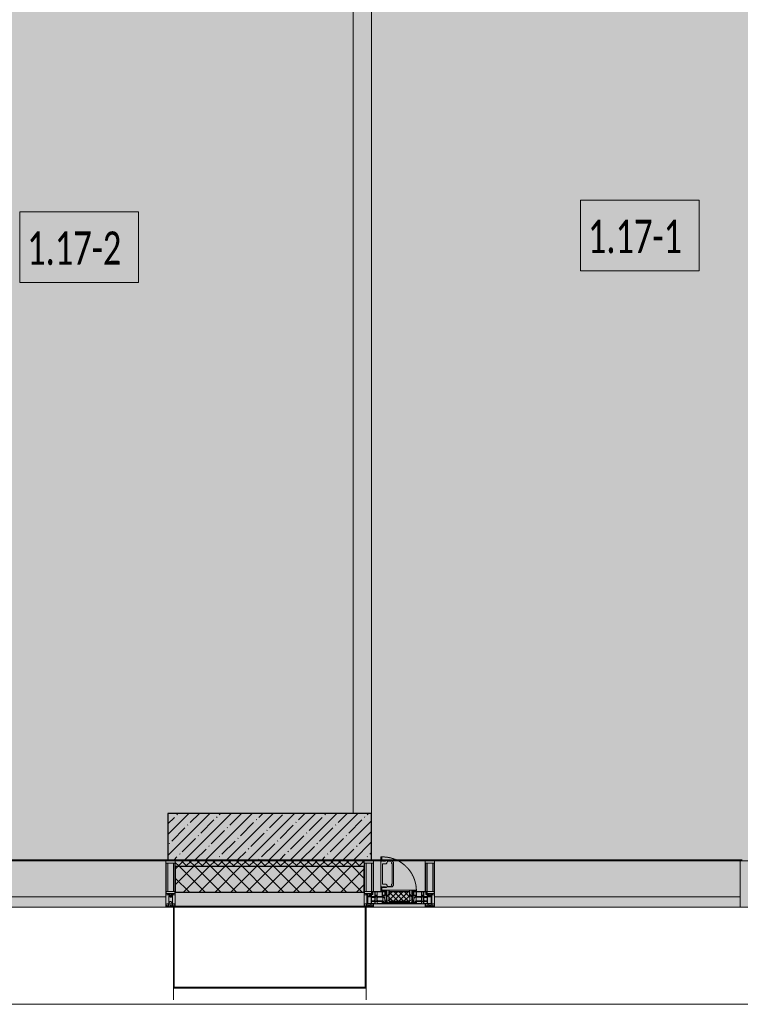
# Model space of a CAD drawing. Header units: millimetres. Extents: x -26897837 to 7466349, y -86687 to 22351.
# Tile 18 of 256: x 28629 to 32518, y -50259 to -44944. Entities that reach past the tile are written whole.
import ezdxf

# ---------------------------------------------------------------- set-up
doc = ezdxf.new("R2010")
doc.units = ezdxf.units.MM
doc.linetypes.add('-D1-02х01', pattern=[3, 2, -1])
for name, color, linetype, lineweight in [('_0', 7, 'Continuous', 13), ('A-010-A_ROOM', 7, 'Continuous', 18), ('A-200-M_WALL', 7, 'Continuous', 5), ('A-200-M_WALL_INT', 7, 'Continuous', 5), ('A-200-M_WALL_PAT', 7, 'Continuous', 5), ('A-214-M_CURT_WALL', 7, 'Continuous', 5), ('A-215-M_CURT_PANEL', 7, 'Continuous', 5), ('A-230-M_FLOOR', 7, 'Continuous', 5), ('A-280-M_COLUMN', 7, 'Continuous', 5), ('A-314-M_WINDOW', 7, 'Continuous', 5), ('S-280-M_COLUMN', 7, 'Continuous', 5), ('Z-060-M_DETAIL', 7, 'Continuous', 5), ('Ограждение', 7, 'Continuous', 5), ('Поручни', 7, 'Continuous', 5)]:
    doc.layers.add(name, color=color, linetype=linetype, lineweight=lineweight)
doc.styles.add('Calibri Light_2', font='Calibri light.ttf', dxfattribs={"width": 0.7, "height": 250})

# ---------------------------------------------------------------- blocks, each defined once
blk = doc.blocks.new('System Panel - A_PAN_Glass-5793590-50_AS_Plan_13')
at = {"layer": 'A-215-M_CURT_PANEL'}
for p, q in [((825, 55), (-825, 55)), ((-825, 55), (-825, 0)), ((825, 0), (825, 55)), ((-825, 0), (825, 0))]:
    blk.add_line(p, q, dxfattribs=at)
blk = doc.blocks.new('Rectangular Mullion - R_StandardFrame_50Wx250H-3725449-50_AS_Plan_13')
at = {"layer": 'A-214-M_CURT_WALL'}
blk.add_line((33540, -505), (31890, -505), dxfattribs=at)
blk = doc.blocks.new('A_PAN_Створка - 383мм-V15-50_AS_Plan_13')
at = {"layer": 'A-215-M_CURT_PANEL'}
h = blk.add_hatch(dxfattribs=at)
h.set_pattern_fill('FP_19', color=256, style=0, pattern_type=2)
h.set_pattern_definition([(225, (-5500, -754.981), (14.142136, -14.142136), []), (315, (-5500, -754.981), (14.142136, 14.142136), [])])
h.paths.add_polyline_path([(-54.5, -31.8), (-54.9, -34.1), (-57.2, -36.4), (-57.2, -60.8), (-54.6, -63.4), (-53.6, -82.7), (54.6, -81.8), (54.6, -63.4), (57.2, -60.8), (57.2, -36.4), (54.9, -34.1), (54.5, -31.8), (53.1, -31.8)])
at = {"layer": 'A-314-M_WINDOW'}
for p, q in [((-67.9, -17), (-171, -17)), ((-171, -17), (-171, -57)), ((-171, -18.5), (-153.5, -18.5)), ((-153.5, -18.5), (-152, -20)), ((-152, -20), (-152, -73.5)), ((-150.5, -17), (-150.5, -29.4)), ((-132.4, -18.6), (-150.5, -18.6)), ((-150.5, -29.4), (-132.4, -29.4)), ((-150.5, -33.6), (-150.5, -68)), ((-136.3, -33.6), (-150.5, -33.6)), ((-136.4, -52.4), (-150.5, -52.4)), ((-137.2, -31), (-135.8, -35)), ((-132.5, -31), (-137.2, -31)), ((-137.2, -54.8), (-135.8, -50.8)), ((-132.1, -36.8), (-135.8, -35)), ((-132.1, -49), (-135.8, -50.8)), ((-132.5, -31.9), (-133.4, -33.7)), ((-133.4, -33.7), (-130.1, -35.3)), ((-133.4, -52), (-130.1, -50.4)), ((-132.5, -53.8), (-133.4, -52)), ((-132.5, -31.9), (-132.5, -31)), ((-132.4, -29.4), (-132.4, -18.6)), ((-132.1, -49), (-132.1, -36.8)), ((-131, -18.2), (-131, -29.5)), ((-120.8, -18.2), (-131, -18.2)), ((-131, -29.5), (-120.8, -29.5)), ((-131, -30.9), (-131, -33)), ((-120.8, -30.9), (-131, -30.9)), ((-129.4, -34.6), (-131, -33)), ((-129.4, -51.1), (-131, -52.7)), ((-131, -55.1), (-131, -52.7)), ((-130.1, -35.3), (-129.4, -34.6)), ((-130.1, -35.3), (-130.1, -50.4)), ((-130.1, -50.4), (-129.4, -51.1)), ((-122.4, -34.6), (-120.8, -33)), ((-121.7, -35.3), (-122.4, -34.6)), ((-121.7, -50.4), (-122.4, -51.1)), ((-122.4, -51.1), (-120.8, -52.7)), ((-118.4, -33.7), (-121.7, -35.3)), ((-121.7, -35.3), (-121.7, -50.4)), ((-118.4, -52), (-121.7, -50.4)), ((-120.8, -18.2), (-120.8, -29.5)), ((-120.8, -30.9), (-120.8, -33)), ((-120.8, -55.1), (-120.8, -52.7)), ((-119.7, -36.8), (-115.9, -35)), ((-119.7, -49), (-119.7, -36.8)), ((-119.7, -49), (-115.9, -50.8)), ((-119.3, -18.6), (-92.5, -18.6)), ((-119.3, -29.4), (-119.3, -18.6)), ((-92.5, -29.4), (-119.3, -29.4)), ((-119.3, -31), (-114.6, -31)), ((-119.3, -31.9), (-119.3, -31)), ((-119.3, -31.9), (-118.4, -33.7)), ((-119.3, -53.8), (-118.4, -52)), ((-114.6, -31), (-115.9, -35)), ((-114.6, -54.8), (-115.9, -50.8)), ((-94.1, -33.5), (-115.4, -33.5)), ((-94.1, -52.5), (-115.3, -52.5)), ((-89.9, -35.1), (-94.1, -33.5)), ((-89.9, -50.9), (-94.1, -52.5)), ((-92.5, -18.6), (-92.5, -29.4)), ((-90.8, -18.5), (-90.8, -29.4)), ((-87.3, -18.5), (-90.8, -18.5)), ((-90.8, -29.4), (-85.9, -29.4)), ((-89.9, -32.5), (-89.9, -35.1)), ((-85.9, -32.5), (-89.9, -32.5)), ((-89.9, -35.1), (-89.9, -50.9)), ((-89.9, -52.2), (-89.9, -50.9)), ((-89.9, -52.2), (-88.6, -53.5)), ((-87.3, -20.4), (-87.3, -18.5)), ((-87.3, -20.4), (-87.3, -21.9)), ((-84.8, -20.4), (-87.3, -20.4)), ((-87.3, -21.9), (-85.9, -21.9)), ((-85.9, -18.2), (-85.9, -20.4)), ((-75.9, -18.2), (-85.9, -18.2)), ((-85.9, -21.9), (-85.9, -29.4)), ((-85.9, -29.4), (-85.9, -32.5)), ((-85.9, -53.5), (-78, -45.6)), ((-83.4, -20.4), (-84.8, -20.4)), ((-70, -33.8), (-83.4, -20.4)), ((-78, -84), (-78, -23.5)), ((-78, -23.5), (-67.9, -23.5)), ((-78, -36.8), (-70, -36.8)), ((-78, -45.6), (-78, -36.8)), ((-75.9, -21.5), (-75.9, -18.2)), ((-75.9, -21.5), (-75.9, -23.5)), ((-74.9, -21.5), (-75.9, -21.5)), ((-75.9, -23.5), (-73, -23.5)), ((-74.9, -17.9), (-74.9, -21.5)), ((-68.9, -17.9), (-74.9, -17.9)), ((-67.2, -29.3), (-73, -23.5)), ((-61.4, -23.5), (-70, -32.1)), ((-70, -32.1), (-70, -62.5)), ((-70, -36.8), (-70, -33.8)), ((-68.9, -21.5), (-68.9, -17.9)), ((-67.9, -21.5), (-68.9, -21.5)), ((67.9, -17), (-67.9, -17)), ((-61.4, -23.5), (-67.9, -17)), ((-67.9, -17), (-67.9, -23.5)), ((-67.9, -17), (67.9, -17)), ((-67.9, -21.5), (-67.9, -23.5)), ((-67.9, -23.5), (-64.6, -26.8)), ((-67.9, -23.5), (-64.6, -26.8)), ((-64.6, -26.8), (-67.2, -29.3)), ((-64.6, -26.8), (-61.4, -23.5)), ((61.4, -23.5), (-61.4, -23.5)), ((67.9, -17), (61.4, -23.5)), ((70, -32.1), (61.4, -23.5)), ((61.4, -23.5), (64.6, -26.8)), ((67.9, -23.5), (64.6, -26.8)), ((64.6, -26.8), (67.9, -23.5)), ((64.6, -26.8), (67.2, -29.3)), ((67.2, -29.3), (73, -23.5)), ((67.9, -23.5), (67.9, -17)), ((171, -17), (67.9, -17)), ((67.9, -21.5), (67.9, -23.5)), ((67.9, -21.5), (68.9, -21.5)), ((67.9, -23.5), (78, -23.5)), ((68.9, -17.9), (74.9, -17.9)), ((68.9, -21.5), (68.9, -17.9)), ((70, -33.8), (83.4, -20.4)), ((70, -62.5), (70, -32.1)), ((70, -36.8), (70, -33.8)), ((78, -36.8), (70, -36.8)), ((75.9, -23.5), (73, -23.5)), ((74.9, -17.9), (74.9, -21.5)), ((74.9, -21.5), (75.9, -21.5)), ((75.9, -18.2), (85.9, -18.2)), ((75.9, -21.5), (75.9, -18.2)), ((75.9, -21.5), (75.9, -23.5)), ((78, -23.5), (78, -84)), ((78, -45.6), (78, -36.8)), ((85.9, -53.5), (78, -45.6)), ((83.4, -20.4), (84.8, -20.4)), ((84.8, -20.4), (87.3, -20.4)), ((85.9, -18.2), (85.9, -20.4)), ((85.9, -21.9), (85.9, -29.4)), ((87.3, -21.9), (85.9, -21.9)), ((85.9, -29.4), (85.9, -32.5)), ((90.8, -29.4), (85.9, -29.4)), ((85.9, -32.5), (89.9, -32.5)), ((87.3, -18.5), (90.8, -18.5)), ((87.3, -20.4), (87.3, -18.5)), ((87.3, -20.4), (87.3, -21.9)), ((89.9, -52.2), (88.6, -53.5)), ((89.9, -32.5), (89.9, -35.1)), ((89.9, -35.1), (94.1, -33.5)), ((89.9, -35.1), (89.9, -50.9)), ((89.9, -50.9), (94.1, -52.5)), ((89.9, -52.2), (89.9, -50.9)), ((90.8, -18.5), (90.8, -29.4)), ((92.5, -18.6), (92.5, -29.4)), ((119.3, -18.6), (92.5, -18.6)), ((92.5, -29.4), (119.3, -29.4)), ((94.1, -33.5), (115.4, -33.5)), ((94.1, -52.5), (115.3, -52.5)), ((114.6, -31), (115.9, -35)), ((119.3, -31), (114.6, -31)), ((114.6, -54.8), (115.9, -50.8)), ((119.7, -36.8), (115.9, -35)), ((119.7, -49), (115.9, -50.8)), ((119.3, -31.9), (118.4, -33.7)), ((118.4, -33.7), (121.7, -35.3)), ((118.4, -52), (121.7, -50.4)), ((119.3, -53.8), (118.4, -52)), ((119.3, -29.4), (119.3, -18.6)), ((119.3, -31.9), (119.3, -31)), ((119.7, -49), (119.7, -36.8)), ((120.8, -18.2), (120.8, -29.5)), ((120.8, -18.2), (131, -18.2)), ((131, -29.5), (120.8, -29.5)), ((120.8, -30.9), (120.8, -33)), ((120.8, -30.9), (131, -30.9)), ((122.4, -34.6), (120.8, -33)), ((122.4, -51.1), (120.8, -52.7)), ((120.8, -55.1), (120.8, -52.7)), ((121.7, -35.3), (122.4, -34.6)), ((121.7, -35.3), (121.7, -50.4)), ((121.7, -50.4), (122.4, -51.1)), ((129.4, -34.6), (131, -33)), ((130.1, -35.3), (129.4, -34.6)), ((130.1, -50.4), (129.4, -51.1)), ((129.4, -51.1), (131, -52.7)), ((133.4, -33.7), (130.1, -35.3)), ((130.1, -35.3), (130.1, -50.4)), ((133.4, -52), (130.1, -50.4)), ((131, -18.2), (131, -29.5)), ((131, -30.9), (131, -33)), ((131, -55.1), (131, -52.7)), ((132.1, -36.8), (135.8, -35)), ((132.1, -49), (132.1, -36.8)), ((132.1, -49), (135.8, -50.8)), ((132.4, -18.6), (150.5, -18.6)), ((132.4, -29.4), (132.4, -18.6)), ((150.5, -29.4), (132.4, -29.4)), ((132.5, -31), (137.2, -31)), ((132.5, -31.9), (132.5, -31)), ((132.5, -31.9), (133.4, -33.7)), ((132.5, -53.8), (133.4, -52)), ((137.2, -31), (135.8, -35)), ((137.2, -54.8), (135.8, -50.8)), ((136.3, -33.6), (150.5, -33.6)), ((136.4, -52.4), (150.5, -52.4)), ((150.5, -17), (150.5, -29.4)), ((150.5, -33.6), (150.5, -68)), ((153.5, -18.5), (152, -20)), ((152, -20), (152, -73.5)), ((171, -18.5), (153.5, -18.5)), ((171, -57), (171, -17)), ((-171, -55.5), (-152, -55.5)), ((-171, -57), (-156, -57)), ((-153, -60), (-153, -73.5)), ((-153, -73.5), (-150, -73.5)), ((-150.5, -56.6), (-132.4, -56.6)), ((-150.5, -68), (-143.5, -68)), ((-150.5, -69.5), (-150.5, -73.5)), ((-145, -69.5), (-150.5, -69.5)), ((-150, -73.5), (-150, -84)), ((-150, -84), (-78, -84)), ((-148.5, -81), (-148.5, -82.5)), ((-143.5, -81), (-148.5, -81)), ((-148.5, -82.5), (-132.4, -82.5)), ((-145, -69.5), (-145, -79.5)), ((-143.5, -68), (-143.5, -81)), ((-132.5, -54.8), (-137.2, -54.8)), ((-132.5, -53.8), (-132.5, -54.8)), ((-132.4, -56.6), (-132.4, -82.5)), ((-120.8, -55.1), (-131, -55.1)), ((-131, -56.5), (-131, -62.6)), ((-131, -56.5), (-120.8, -56.5)), ((-120.8, -62.6), (-131, -62.6)), ((-131, -64.6), (-120.8, -64.6)), ((-131, -82.5), (-131, -64.6)), ((-131, -82.5), (-120.8, -82.5)), ((-120.8, -56.5), (-120.8, -62.6)), ((-120.8, -82.5), (-120.8, -64.6)), ((-119.3, -53.8), (-119.3, -54.8)), ((-119.3, -54.8), (-114.6, -54.8)), ((-119.3, -56.6), (-119.3, -82.5)), ((-92.5, -56.6), (-119.3, -56.6)), ((-119.3, -82.5), (-92.5, -82.5)), ((-92.5, -56.6), (-92.5, -82.5)), ((-73.9, -87.5), (-91.5, -87.5)), ((-91.5, -87.5), (-91.5, -92)), ((-91.5, -92), (91.5, -92)), ((-90.8, -56.6), (-85.9, -56.6)), ((-90.8, -62.7), (-90.8, -56.6)), ((-80.4, -62.7), (-90.8, -62.7)), ((-90.8, -64.6), (-90.8, -82.5)), ((-80.1, -64.6), (-90.8, -64.6)), ((-90.8, -82.5), (-79.5, -82.5)), ((-85.9, -53.5), (-88.6, -53.5)), ((-85.9, -56.6), (-85.9, -53.5)), ((-78, -84), (-85, -84)), ((-85, -84), (-85, -87.5)), ((-85, -87.5), (-78, -87.5)), ((-80.4, -61.1), (-80.4, -62.7)), ((-78, -61.1), (-80.4, -61.1)), ((-80.1, -66.1), (-80.1, -64.6)), ((-78, -66.1), (-80.1, -66.1)), ((-79.5, -80.6), (-78, -80.6)), ((-79.5, -82.5), (-79.5, -80.6)), ((-78, -66.1), (-78, -61.1)), ((-78, -87.5), (-78, -84)), ((-78, -84), (-73.9, -84)), ((-70, -62.5), (-73.9, -62.5)), ((-73.9, -62.5), (-73.9, -87.5)), ((73.9, -62.5), (70, -62.5)), ((73.9, -87.5), (73.9, -62.5)), ((73.9, -84), (78, -84)), ((91.5, -87.5), (73.9, -87.5)), ((78, -61.1), (80.4, -61.1)), ((78, -66.1), (78, -61.1)), ((78, -66.1), (80.1, -66.1)), ((79.5, -80.6), (78, -80.6)), ((78, -87.5), (78, -84)), ((78, -84), (85, -84)), ((78, -84), (150, -84)), ((85, -87.5), (78, -87.5)), ((79.5, -82.5), (79.5, -80.6)), ((90.8, -82.5), (79.5, -82.5)), ((80.1, -64.6), (90.8, -64.6)), ((80.1, -66.1), (80.1, -64.6)), ((80.4, -61.1), (80.4, -62.7)), ((80.4, -62.7), (90.8, -62.7)), ((85, -84), (85, -87.5)), ((85.9, -53.5), (88.6, -53.5)), ((85.9, -56.6), (85.9, -53.5)), ((90.8, -56.6), (85.9, -56.6)), ((90.8, -62.7), (90.8, -56.6)), ((90.8, -64.6), (90.8, -82.5)), ((91.5, -92), (91.5, -87.5)), ((92.5, -56.6), (119.3, -56.6)), ((92.5, -56.6), (92.5, -82.5)), ((119.3, -82.5), (92.5, -82.5)), ((119.3, -54.8), (114.6, -54.8)), ((119.3, -53.8), (119.3, -54.8)), ((119.3, -56.6), (119.3, -82.5)), ((120.8, -55.1), (131, -55.1)), ((120.8, -56.5), (120.8, -62.6)), ((131, -56.5), (120.8, -56.5)), ((120.8, -62.6), (131, -62.6)), ((120.8, -82.5), (120.8, -64.6)), ((131, -64.6), (120.8, -64.6)), ((131, -82.5), (120.8, -82.5)), ((131, -56.5), (131, -62.6)), ((131, -82.5), (131, -64.6)), ((150.5, -56.6), (132.4, -56.6)), ((132.4, -56.6), (132.4, -82.5)), ((148.5, -82.5), (132.4, -82.5)), ((132.5, -53.8), (132.5, -54.8)), ((132.5, -54.8), (137.2, -54.8)), ((143.5, -68), (143.5, -81)), ((150.5, -68), (143.5, -68)), ((143.5, -81), (148.5, -81)), ((145, -69.5), (150.5, -69.5)), ((145, -69.5), (145, -79.5)), ((148.5, -81), (148.5, -82.5)), ((150, -84), (150, -73.5)), ((150, -73.5), (153, -73.5)), ((150.5, -69.5), (150.5, -73.5)), ((171, -55.5), (152, -55.5)), ((153, -73.5), (153, -60)), ((156, -57), (171, -57))]:
    blk.add_line(p, q, dxfattribs=at)
for centre, start, end in [((-156, -60), 0, 90), ((156, -60), 90, 180)]:
    blk.add_arc(centre, 3, start, end, dxfattribs=at)
at = {"layer": 'A-314-M_WINDOW', "linetype": '-D1-02х01'}
blk.add_arc((91.4, -87.5), 183, 181.4091, 271.1445, dxfattribs=at)
at = {"layer": 'Z-060-M_DETAIL'}
for p, q in [((-70, -32.1), (-61.4, -23.5)), ((-70, -62.5), (-70, -32.1)), ((-67.8, -38.3), (-65.7, -37.4)), ((-67.8, -55.7), (-67.8, -38.3)), ((-65.7, -37.4), (-60.8, -34.7)), ((61.4, -23.5), (-61.4, -23.5)), ((-60.8, -34.7), (-57.3, -35.9)), ((-55.2, -33.8), (-57.3, -35.9)), ((-54.9, -34.1), (-57.2, -36.4)), ((-57.2, -36.4), (-57.2, -60.8)), ((-55.2, -33.8), (-54.8, -31.5)), ((-54.9, -25.8), (-53.9, -24.8)), ((-54.9, -29.5), (-54.9, -25.8)), ((-53.9, -30.5), (-54.9, -29.5)), ((-54.5, -31.8), (-54.9, -34.1)), ((0, -31.5), (-54.8, -31.5)), ((54.5, -31.8), (-54.5, -31.8)), ((-53.9, -24.8), (53.9, -24.8)), ((53.9, -30.5), (-53.9, -30.5)), ((0, -31.5), (54.8, -31.5)), ((54.9, -25.8), (53.9, -24.8)), ((53.9, -30.5), (54.9, -29.5)), ((54.9, -34.1), (54.5, -31.8)), ((55.2, -33.8), (54.8, -31.5)), ((54.9, -29.5), (54.9, -25.8)), ((57.2, -36.4), (54.9, -34.1)), ((55.2, -33.8), (57.3, -35.9)), ((57.2, -60.8), (57.2, -36.4)), ((60.8, -34.7), (57.3, -35.9)), ((65.7, -37.4), (60.8, -34.7)), ((70, -32.1), (61.4, -23.5)), ((67.8, -38.3), (65.7, -37.4)), ((67.8, -55.7), (67.8, -38.3)), ((70, -62.5), (70, -32.1)), ((-91.5, -87.5), (-73.9, -87.5)), ((-91.5, -92), (-91.5, -87.5)), ((-91.5, -92), (91.5, -92)), ((-83.4, -90.3), (-83.4, -87.5)), ((-83.4, -90.3), (-69.4, -90.3)), ((-73.9, -62.5), (-70, -62.5)), ((-73.9, -87.5), (-73.9, -62.5)), ((-69.4, -66.5), (-73.9, -66.5)), ((-73.9, -81.5), (-69.4, -81.5)), ((-69.4, -85.5), (-73.9, -85.5)), ((-69.4, -81.5), (-69.4, -66.5)), ((-69.4, -90.3), (-69.4, -85.5)), ((-61.7, -62.5), (-67.9, -62.5)), ((-67.9, -62.5), (-67.9, -89.3)), ((-67.9, -89.3), (-66.9, -90.3)), ((-66, -56.5), (-67.8, -55.7)), ((-66.9, -90.3), (-57.4, -90.3)), ((-66, -56.5), (-62, -59.1)), ((-62, -59.1), (-60.7, -61)), ((-61.7, -64.9), (-61.7, -62.5)), ((-60.1, -67.7), (-61.7, -64.9)), ((-60.7, -61), (-57.4, -61)), ((-56.4, -67.7), (-60.1, -67.7)), ((-57.4, -61), (-54.9, -63.5)), ((-57.4, -90.3), (-56.4, -89.4)), ((-57.2, -60.8), (-54.6, -63.4)), ((-56.4, -89.4), (-56.4, -67.7)), ((-54.9, -63.5), (-54.9, -81.9)), ((-54.9, -81.9), (-53.8, -83)), ((-54.9, -85.6), (-53.9, -84.6)), ((-54.9, -89.3), (-54.9, -85.6)), ((-53.9, -90.3), (-54.9, -89.3)), ((-54.6, -63.4), (-54.6, -81.8)), ((-54.6, -81.8), (-53.6, -82.7)), ((-53.9, -84.6), (53.9, -84.6)), ((53.9, -90.3), (-53.9, -90.3)), ((53.8, -83), (-53.8, -83)), ((-53.6, -82.7), (53.6, -82.7)), ((53.6, -82.7), (54.6, -81.8)), ((54.9, -81.9), (53.8, -83)), ((54.9, -85.6), (53.9, -84.6)), ((53.9, -90.3), (54.9, -89.3)), ((54.6, -63.4), (57.2, -60.8)), ((54.6, -81.8), (54.6, -63.4)), ((57.4, -61), (54.9, -63.5)), ((54.9, -63.5), (54.9, -81.9)), ((54.9, -89.3), (54.9, -85.6)), ((56.4, -67.7), (60.1, -67.7)), ((56.4, -89.4), (56.4, -67.7)), ((57.4, -90.3), (56.4, -89.4)), ((60.7, -61), (57.4, -61)), ((66.9, -90.3), (57.4, -90.3)), ((60.1, -67.7), (61.7, -64.9)), ((62, -59.1), (60.7, -61)), ((61.7, -62.5), (67.9, -62.5)), ((61.7, -64.9), (61.7, -62.5)), ((66, -56.5), (62, -59.1)), ((66, -56.5), (67.8, -55.7)), ((67.9, -89.3), (66.9, -90.3)), ((67.9, -62.5), (67.9, -89.3)), ((69.4, -66.5), (73.9, -66.5)), ((69.4, -81.5), (69.4, -66.5)), ((73.9, -81.5), (69.4, -81.5)), ((69.4, -85.5), (73.9, -85.5)), ((69.4, -90.3), (69.4, -85.5)), ((83.4, -90.3), (69.4, -90.3)), ((73.9, -62.5), (70, -62.5)), ((73.9, -87.5), (73.9, -62.5)), ((91.5, -87.5), (73.9, -87.5)), ((83.4, -90.3), (83.4, -87.5)), ((91.5, -92), (91.5, -87.5))]:
    blk.add_line(p, q, dxfattribs=at)
at = {"layer": 'Z-060-M_DETAIL', "color": 9, "true_color": 0xc8c8c8}
for p, q in [((70.1, -105.1), (70.1, -109)), ((95.1, -105.1), (70.1, -105.1)), ((74.1, -109.6), (74.1, -105.1)), ((89.1, -105.1), (89.1, -109.6)), ((93.1, -109.6), (93.1, -105.1)), ((95.1, -87.5), (95.1, -105.1)), ((99.6, -87.5), (95.1, -87.5)), ((97.9, -95.6), (95.1, -95.6)), ((97.9, -95.6), (97.9, -109.6)), ((99.6, -270.5), (99.6, -87.5)), ((39.7, -109), (31.1, -117.6)), ((31.1, -117.6), (31.1, -240.4)), ((41.4, -123.8), (39.1, -124.2)), ((39.1, -179), (39.1, -124.2)), ((70.1, -109), (39.7, -109)), ((41.4, -123.8), (43.5, -121.7)), ((45, -113.3), (42.3, -118.2)), ((42.3, -118.2), (43.5, -121.7)), ((45.9, -111.2), (45, -113.3)), ((63.3, -111.2), (45.9, -111.2)), ((64.1, -113), (63.3, -111.2)), ((64.1, -113), (66.7, -117)), ((66.7, -117), (68.6, -118.3)), ((68.6, -118.3), (68.6, -121.6)), ((68.6, -121.6), (71.1, -124.1)), ((71.1, -124.1), (89.5, -124.1)), ((89.1, -109.6), (74.1, -109.6)), ((89.5, -124.1), (90.6, -125.2)), ((90.6, -125.2), (90.6, -232.8)), ((97.9, -109.6), (93.1, -109.6)), ((39.1, -179), (39.1, -233.8)), ((39.7, -249), (31.1, -240.4)), ((41.4, -234.2), (39.1, -233.8)), ((70.1, -249), (39.7, -249)), ((41.4, -234.2), (43.5, -236.3)), ((42.3, -239.8), (43.5, -236.3)), ((45, -244.7), (42.3, -239.8)), ((45.9, -246.8), (45, -244.7)), ((63.3, -246.8), (45.9, -246.8)), ((64.1, -245), (63.3, -246.8)), ((64.1, -245), (66.7, -241)), ((66.7, -241), (68.6, -239.7)), ((68.6, -236.4), (71.1, -233.9)), ((68.6, -239.7), (68.6, -236.4)), ((70.1, -252.9), (70.1, -249)), ((95.1, -252.9), (70.1, -252.9)), ((71.1, -233.9), (89.5, -233.9)), ((74.1, -248.4), (74.1, -252.9)), ((89.1, -248.4), (74.1, -248.4)), ((89.1, -252.9), (89.1, -248.4)), ((89.5, -233.9), (90.6, -232.8)), ((93.1, -248.4), (93.1, -252.9)), ((97.9, -248.4), (93.1, -248.4)), ((95.1, -270.5), (95.1, -252.9)), ((97.9, -262.4), (95.1, -262.4)), ((97.9, -262.4), (97.9, -248.4)), ((99.6, -270.5), (95.1, -270.5))]:
    blk.add_line(p, q, dxfattribs=at)
blk = doc.blocks.new('Rectangular Mullion - R_StandardFrame_50Wx250H-V3-50_AS_Plan_13')
at = {"layer": 'A-214-M_CURT_WALL'}
for p, q in [((37450, 15934.9), (37450, 16145)), ((37700, 15865), (37700, 16145)), ((37450, 15865), (37450, 15905.4))]:
    blk.add_line(p, q, dxfattribs=at)
blk = doc.blocks.new('Rectangular Mullion - 50Wx250H-V1-50_AS_Plan_13')
at = {"layer": 'Z-060-M_DETAIL'}
for p, q in [((-25, 84), (-25, 250)), ((-25, 250), (0, 250)), ((-23, 237.3), (0, 237.3)), ((-23, 237.3), (-23, 84)), ((-14.9, 84), (-14.9, 237.3)), ((25, 250), (0, 250)), ((23, 237.3), (0, 237.3)), ((14.9, 84), (14.9, 237.3)), ((23, 237.3), (23, 73.6)), ((25, 65.2), (25, 250)), ((0, 84), (-15, 84)), ((-0.5, 73.6), (-15, 73.6)), ((-10, 71.3), (-12, 71.3)), ((-10, 57.4), (-10, 71.3)), ((-7, 65.2), (-5.9, 67.3)), ((-7, 65.2), (-7, 57)), ((-4.1, 67.3), (-5.9, 67.3)), ((-4.1, 67.3), (-2.9, 65.1)), ((-2.9, 65.1), (-2.9, 57)), ((0, 84), (23, 84)), ((0.5, 73.6), (23, 73.6)), ((4.1, 67.3), (2.9, 65.1)), ((2.9, 65.1), (2.9, 57)), ((4.1, 67.3), (5.9, 67.3)), ((7, 65.2), (5.9, 67.3)), ((7, 65.2), (7, 54.7)), ((8.7, 53), (7, 54.7)), ((10, 71.3), (14, 71.3)), ((10, 53), (10, 71.3)), ((14, 71.3), (14, 65.2)), ((14, 65.2), (25, 65.2)), ((-23.8, 14.6), (-25, 14.2)), ((-25, 0), (-25, 14.2)), ((-23.8, 17), (-23.8, 14.6)), ((-22.5, 10.6), (-23.8, 14.6)), ((-22.5, 10.6), (-23.7, 9.9)), ((-23.7, 1.3), (-23.7, 9.9)), ((-23.7, 1.3), (-11.8, 1.3)), ((-23.2, 10.2), (-22.5, 8)), ((-22.5, 8), (-22.5, 4.5)), ((-21.3, 4.5), (-22.5, 4.5)), ((-22.3, 17), (-22.3, 16)), ((-22.3, 16), (-21.3, 16)), ((-19.9, 17), (-21.3, 16)), ((-21.3, 4.5), (-21.3, 6.5)), ((-21.3, 6.5), (-14.2, 6.5)), ((-7.4, 16.6), (-18.4, 16.6)), ((-14.2, 6.5), (-14.2, 4.5)), ((-13.2, 4.5), (-14.2, 4.5)), ((-13.2, 4.5), (-12.2, 7.2)), ((-12.7, 7.6), (-11.3, 11.4)), ((-12.7, 7.6), (-11.8, 6.9)), ((-12.2, 9), (-12.2, 14.8)), ((-12.2, 14.8), (0, 14.8)), ((-11.8, 1.3), (-11.8, 6.9)), ((-10.5, 11.2), (-11.3, 11.4)), ((-10.5, 1.5), (-10.5, 11.2)), ((-4.8, 1.5), (-10.5, 1.5)), ((0, 8), (-4.8, 8)), ((-4.8, 1.5), (-4.8, 8)), ((-2.6, 16.8), (0, 16.8)), ((2.6, 16.8), (0, 16.8)), ((0, 14.8), (0, 16.8)), ((0, 14.8), (0, 16.8)), ((12.2, 14.8), (0, 14.8)), ((0, 0), (0, 8)), ((0, 8), (4.8, 8)), ((0, 0), (0, 8)), ((4.8, 1.5), (4.8, 8)), ((4.8, 1.5), (10.5, 1.5)), ((8.5, 23), (6, 25.5)), ((6, 18), (7.4, 18)), ((7.4, 18), (7.4, 16.6)), ((7.4, 16.6), (18.4, 16.6)), ((7.5, 18.5), (8.5, 18.5)), ((7.5, 17), (7.5, 18.5)), ((10, 17), (7.5, 17)), ((8.5, 18.5), (8.5, 23)), ((8.7, 53), (10, 53)), ((10, 53), (10, 17)), ((10.5, 11.2), (11.3, 11.4)), ((10.5, 1.5), (10.5, 11.2)), ((12.7, 7.6), (11.3, 11.4)), ((12.7, 7.6), (11.8, 6.9)), ((11.8, 1.3), (11.8, 6.9)), ((23.7, 1.3), (11.8, 1.3)), ((12.2, 9), (12.2, 14.8)), ((13.2, 4.5), (12.2, 7.2)), ((13.2, 4.5), (14.2, 4.5)), ((21.3, 6.5), (14.2, 6.5)), ((14.2, 6.5), (14.2, 4.5)), ((18.4, 16.6), (19, 17.6)), ((19, 17.6), (21.3, 16)), ((22.3, 16), (21.3, 16)), ((21.3, 4.5), (21.3, 6.5)), ((21.3, 4.5), (22.5, 4.5)), ((22.3, 17), (22.3, 16)), ((22.3, 17), (23.8, 17)), ((22.5, 10.6), (23.8, 14.6)), ((22.5, 10.6), (23.7, 9.9)), ((23.2, 10.2), (22.5, 8)), ((22.5, 8), (22.5, 4.5)), ((23.7, 1.3), (23.7, 9.9)), ((23.8, 17), (23.8, 14.6)), ((23.8, 14.6), (25, 14.2)), ((25, 0), (25, 14.2)), ((-25, 0), (0, 0)), ((25, 0), (0, 0))]:
    blk.add_line(p, q, dxfattribs=at)
for centre, start, end in [((-0.5, 73.1), 360, 90), ((0.5, 73.1), 90, 180)]:
    blk.add_arc(centre, 0.5, start, end, dxfattribs=at)
blk = doc.blocks.new('Rectangular Mullion - R_StandardFrame_50Wx250H-V16-50_AS_Plan_13')
at = {"layer": 'A-214-M_CURT_WALL', "lineweight": 9}
for p, q in [((-25, -17), (-25, 0)), ((-25, 0), (25, 0)), ((25, 0), (25, -250)), ((-25, -250), (-25, -84)), ((25, -250), (-25, -250))]:
    blk.add_line(p, q, dxfattribs=at)
blk = doc.blocks.new('Rectangular Mullion - R_StandardFrame_50Wx250H-3812575-50_AS_Plan_13')
at = {"layer": 'A-214-M_CURT_WALL', "lineweight": 9}
for p, q in [((-50, -250), (-50, 0)), ((-50, 0), (0, 0)), ((0, 0), (0, -250)), ((0, -250), (-50, -250))]:
    blk.add_line(p, q, dxfattribs=at)
blk = doc.blocks.new('System Panel - A_PAN_Glass-3811965-50_AS_Plan_13')
at = {"layer": 'A-215-M_CURT_PANEL'}
for p, q in [((825, 55), (-825, 55)), ((-825, 55), (-825, 0)), ((825, 0), (825, 55)), ((-825, 0), (825, 0))]:
    blk.add_line(p, q, dxfattribs=at)
blk = doc.blocks.new('Rectangular Mullion - 50Wx250H-2623690-50_AS_Plan_13')
at = {"layer": 'Z-060-M_DETAIL'}
for p, q in [((-25, 65.2), (-25, 250)), ((-25, 250), (0, 250)), ((-23, 237.3), (0, 237.3)), ((-23, 237.3), (-23, 73.6)), ((-14.9, 84), (-14.9, 237.3)), ((25, 250), (0, 250)), ((23, 237.3), (0, 237.3)), ((14.9, 84), (14.9, 237.3)), ((23, 237.3), (23, 73.6)), ((25, 65.2), (25, 250)), ((-14, 65.2), (-25, 65.2)), ((0, 84), (-23, 84)), ((-0.5, 73.6), (-23, 73.6)), ((-14, 71.3), (-14, 65.2)), ((-10, 71.3), (-14, 71.3)), ((-10, 53), (-10, 71.3)), ((-8.7, 53), (-7, 54.7)), ((-7, 65.2), (-5.9, 67.3)), ((-7, 65.2), (-7, 54.7)), ((-4.1, 67.3), (-5.9, 67.3)), ((-4.1, 67.3), (-2.9, 65.1)), ((-2.9, 65.1), (-2.9, 54.6)), ((-1.3, 53), (-2.9, 54.6)), ((0, 84), (23, 84)), ((0.5, 73.6), (23, 73.6)), ((1.3, 53), (2.9, 54.6)), ((4.1, 67.3), (2.9, 65.1)), ((2.9, 65.1), (2.9, 54.6)), ((4.1, 67.3), (5.9, 67.3)), ((7, 65.2), (5.9, 67.3)), ((7, 65.2), (7, 54.7)), ((8.7, 53), (7, 54.7)), ((10, 71.3), (14, 71.3)), ((10, 53), (10, 71.3)), ((14, 71.3), (14, 65.2)), ((14, 65.2), (25, 65.2)), ((-23.8, 14.6), (-25, 14.2)), ((-25, 0), (-25, 14.2)), ((-22.3, 17), (-23.8, 17)), ((-23.8, 17), (-23.8, 14.6)), ((-22.5, 10.6), (-23.8, 14.6)), ((-22.5, 10.6), (-23.7, 9.9)), ((-23.7, 1.3), (-23.7, 9.9)), ((-23.7, 1.3), (-11.8, 1.3)), ((-23.2, 10.2), (-22.5, 8)), ((-22.5, 8), (-22.5, 4.5)), ((-21.3, 4.5), (-22.5, 4.5)), ((-22.3, 17), (-22.3, 16)), ((-22.3, 16), (-21.3, 16)), ((-19, 17.6), (-21.3, 16)), ((-21.3, 4.5), (-21.3, 6.5)), ((-21.3, 6.5), (-14.2, 6.5)), ((-18.4, 16.6), (-19, 17.6)), ((-7.4, 16.6), (-18.4, 16.6)), ((-14.2, 6.5), (-14.2, 4.5)), ((-13.2, 4.5), (-14.2, 4.5)), ((-13.2, 4.5), (-12.2, 7.2)), ((-12.7, 7.6), (-11.3, 11.4)), ((-12.7, 7.6), (-11.8, 6.9)), ((-12.2, 9), (-12.2, 14.8)), ((-12.2, 14.8), (0, 14.8)), ((-11.8, 1.3), (-11.8, 6.9)), ((-10.5, 11.2), (-11.3, 11.4)), ((-10.5, 1.5), (-10.5, 11.2)), ((-4.8, 1.5), (-10.5, 1.5)), ((-8.7, 53), (-10, 53)), ((-10, 53), (-10, 17)), ((-10, 17), (-7.5, 17)), ((-8.5, 23), (-1.5, 30)), ((-8.5, 18.5), (-8.5, 23)), ((-7.5, 18.5), (-8.5, 18.5)), ((-7.5, 17), (-7.5, 18.5)), ((-7.4, 18), (-7.4, 16.6)), ((-2.6, 18), (-7.4, 18)), ((0, 8), (-4.8, 8)), ((-4.8, 1.5), (-4.8, 8)), ((-2.6, 18), (-2.6, 16.8)), ((-2.6, 16.8), (0, 16.8)), ((-1.5, 30), (0, 30)), ((0, 53), (-1.3, 53)), ((0, 53), (1.3, 53)), ((1.5, 30), (0, 30)), ((2.6, 16.8), (0, 16.8)), ((0, 14.8), (0, 16.8)), ((0, 14.8), (0, 16.8)), ((12.2, 14.8), (0, 14.8)), ((0, 0), (0, 8)), ((0, 8), (4.8, 8)), ((0, 0), (0, 8)), ((8.5, 23), (1.5, 30)), ((2.6, 18), (2.6, 16.8)), ((2.6, 18), (7.4, 18)), ((4.8, 1.5), (4.8, 8)), ((4.8, 1.5), (10.5, 1.5)), ((7.4, 18), (7.4, 16.6)), ((7.4, 16.6), (18.4, 16.6)), ((7.5, 18.5), (8.5, 18.5)), ((7.5, 17), (7.5, 18.5)), ((10, 17), (7.5, 17)), ((8.5, 18.5), (8.5, 23)), ((8.7, 53), (10, 53)), ((10, 53), (10, 17)), ((10.5, 11.2), (11.3, 11.4)), ((10.5, 1.5), (10.5, 11.2)), ((12.7, 7.6), (11.3, 11.4)), ((12.7, 7.6), (11.8, 6.9)), ((11.8, 1.3), (11.8, 6.9)), ((23.7, 1.3), (11.8, 1.3)), ((12.2, 9), (12.2, 14.8)), ((13.2, 4.5), (12.2, 7.2)), ((13.2, 4.5), (14.2, 4.5)), ((21.3, 6.5), (14.2, 6.5)), ((14.2, 6.5), (14.2, 4.5)), ((18.4, 16.6), (19, 17.6)), ((19, 17.6), (21.3, 16)), ((22.3, 16), (21.3, 16)), ((21.3, 4.5), (21.3, 6.5)), ((21.3, 4.5), (22.5, 4.5)), ((22.3, 17), (22.3, 16)), ((22.3, 17), (23.8, 17)), ((22.5, 10.6), (23.8, 14.6)), ((22.5, 10.6), (23.7, 9.9)), ((23.2, 10.2), (22.5, 8)), ((22.5, 8), (22.5, 4.5)), ((23.7, 1.3), (23.7, 9.9)), ((23.8, 17), (23.8, 14.6)), ((23.8, 14.6), (25, 14.2)), ((25, 0), (25, 14.2)), ((-25, 0), (0, 0)), ((25, 0), (0, 0))]:
    blk.add_line(p, q, dxfattribs=at)
for centre, start, end in [((-0.5, 73.1), 360, 90), ((0.5, 73.1), 90, 180)]:
    blk.add_arc(centre, 0.5, start, end, dxfattribs=at)
blk = doc.blocks.new('Rectangular Mullion - 50Wx250H-V26-50_AS_Plan_13')
at = {"layer": 'Z-060-M_DETAIL'}
for p, q in [((-25, 65.2), (-25, 250)), ((-25, 250), (0, 250)), ((-23, 237.3), (0, 237.3)), ((-23, 237.3), (-23, 73.6)), ((-14.9, 84), (-14.9, 237.3)), ((25, 250), (0, 250)), ((23, 237.3), (0, 237.3)), ((14.9, 84), (14.9, 237.3)), ((23, 237.3), (23, 84)), ((25, 84), (25, 250)), ((-14, 65.2), (-25, 65.2)), ((0, 84), (-23, 84)), ((-0.5, 73.6), (-23, 73.6)), ((-14, 71.3), (-14, 65.2)), ((-10, 71.3), (-14, 71.3)), ((-10, 53), (-10, 71.3)), ((-8.7, 53), (-7, 54.7)), ((-7, 65.2), (-5.9, 67.3)), ((-7, 65.2), (-7, 54.7)), ((-4.1, 67.3), (-5.9, 67.3)), ((-4.1, 67.3), (-2.9, 65.1)), ((-2.9, 65.1), (-2.9, 57)), ((0, 84), (15, 84)), ((0.5, 73.6), (15, 73.6)), ((4.1, 67.3), (2.9, 65.1)), ((2.9, 65.1), (2.9, 57)), ((4.1, 67.3), (5.9, 67.3)), ((7, 65.2), (5.9, 67.3)), ((7, 65.2), (7, 57)), ((10, 71.3), (12, 71.3)), ((10, 57.4), (10, 71.3)), ((-23.8, 14.6), (-25, 14.2)), ((-25, 0), (-25, 14.2)), ((-22.3, 17), (-23.8, 17)), ((-23.8, 17), (-23.8, 14.6)), ((-22.5, 10.6), (-23.8, 14.6)), ((-22.5, 10.6), (-23.7, 9.9)), ((-23.7, 1.3), (-23.7, 9.9)), ((-23.7, 1.3), (-11.8, 1.3)), ((-23.2, 10.2), (-22.5, 8)), ((-22.5, 8), (-22.5, 4.5)), ((-21.3, 4.5), (-22.5, 4.5)), ((-22.3, 17), (-22.3, 16)), ((-22.3, 16), (-21.3, 16)), ((-19, 17.6), (-21.3, 16)), ((-21.3, 4.5), (-21.3, 6.5)), ((-21.3, 6.5), (-14.2, 6.5)), ((-18.4, 16.6), (-19, 17.6)), ((-7.4, 16.6), (-18.4, 16.6)), ((-14.2, 6.5), (-14.2, 4.5)), ((-13.2, 4.5), (-14.2, 4.5)), ((-13.2, 4.5), (-12.2, 7.2)), ((-12.7, 7.6), (-11.3, 11.4)), ((-12.7, 7.6), (-11.8, 6.9)), ((-12.2, 9), (-12.2, 14.8)), ((-12.2, 14.8), (0, 14.8)), ((-11.8, 1.3), (-11.8, 6.9)), ((-10.5, 11.2), (-11.3, 11.4)), ((-10.5, 1.5), (-10.5, 11.2)), ((-4.8, 1.5), (-10.5, 1.5)), ((-8.7, 53), (-10, 53)), ((-10, 53), (-10, 17)), ((-10, 17), (-7.5, 17)), ((-8.5, 23), (-6, 25.5)), ((-8.5, 18.5), (-8.5, 23)), ((-7.5, 18.5), (-8.5, 18.5)), ((-7.5, 17), (-7.5, 18.5)), ((-7.4, 18), (-7.4, 16.6)), ((-6, 18), (-7.4, 18)), ((0, 8), (-4.8, 8)), ((-4.8, 1.5), (-4.8, 8)), ((-2.6, 16.8), (0, 16.8)), ((2.6, 16.8), (0, 16.8)), ((0, 14.8), (0, 16.8)), ((0, 14.8), (0, 16.8)), ((12.2, 14.8), (0, 14.8)), ((0, 0), (0, 8)), ((0, 8), (4.8, 8)), ((0, 0), (0, 8)), ((4.8, 1.5), (4.8, 8)), ((4.8, 1.5), (10.5, 1.5)), ((7.4, 16.6), (18.4, 16.6)), ((10.5, 11.2), (11.3, 11.4)), ((10.5, 1.5), (10.5, 11.2)), ((12.7, 7.6), (11.3, 11.4)), ((12.7, 7.6), (11.8, 6.9)), ((11.8, 1.3), (11.8, 6.9)), ((23.7, 1.3), (11.8, 1.3)), ((12.2, 9), (12.2, 14.8)), ((13.2, 4.5), (12.2, 7.2)), ((13.2, 4.5), (14.2, 4.5)), ((21.3, 6.5), (14.2, 6.5)), ((14.2, 6.5), (14.2, 4.5)), ((19.9, 17), (21.3, 16)), ((22.3, 16), (21.3, 16)), ((21.3, 4.5), (21.3, 6.5)), ((21.3, 4.5), (22.5, 4.5)), ((22.3, 17), (22.3, 16)), ((22.5, 10.6), (23.8, 14.6)), ((22.5, 10.6), (23.7, 9.9)), ((23.2, 10.2), (22.5, 8)), ((22.5, 8), (22.5, 4.5)), ((23.7, 1.3), (23.7, 9.9)), ((23.8, 17), (23.8, 14.6)), ((23.8, 14.6), (25, 14.2)), ((25, 0), (25, 14.2)), ((-25, 0), (0, 0)), ((25, 0), (0, 0))]:
    blk.add_line(p, q, dxfattribs=at)
for centre, start, end in [((-0.5, 73.1), 360, 90), ((0.5, 73.1), 90, 180)]:
    blk.add_arc(centre, 0.5, start, end, dxfattribs=at)
blk = doc.blocks.new('Rectangular Mullion - R_StandardFrame_50Wx250H-3548768-50_AS_Plan_13')
at = {"layer": 'A-214-M_CURT_WALL', "lineweight": 9}
for p, q in [((0, 0), (-50, 0)), ((-50, 0), (-50, -17)), ((0, -250), (0, 0)), ((-50, -84), (-50, -250)), ((-50, -250), (0, -250))]:
    blk.add_line(p, q, dxfattribs=at)
blk = doc.blocks.new('Ограждение - Ограждение-5498633-50_AS_Plan_13')
at = {"layer": 'Поручни'}
blk.add_line((-55947.2, -1355), (1285, -1355), dxfattribs=at)
blk = doc.blocks.new('RST_AR_KMN_R22_B1_FCD_rvt-1-50_AS_Plan_13')
at = {"layer": 'A-200-M_WALL_PAT'}
h = blk.add_hatch(dxfattribs=at)
h.set_pattern_fill('FP_3', color=256, style=0, pattern_type=2)
h.set_pattern_definition([(45, (0, 0), (-21.2132, 21.2132), []), (135, (0, 0), (-21.2132, -21.2132), [])])
h.paths.add_polyline_path([(-5690, -535), (-5690, -505), (-6710, -505), (-6710, -535)])
h = blk.add_hatch(dxfattribs=at)
h.set_pattern_fill('FP_4', color=256, style=0, pattern_type=2)
h.set_pattern_definition([(45, (0, 0), (-42.4264, 42.4264), []), (135, (0, 0), (-42.4264, -42.4264), [])])
h.paths.add_polyline_path([(-6710, -675), (-5690, -675), (-5690, -535), (-6710, -535), (-6710, -571.8)])
at = {"layer": 'A-200-M_WALL'}
for p, q in [((-5690, -505), (-6710, -505)), ((-6710, -505), (-6710, -535)), ((-5690, -535), (-5690, -505)), ((-6710, -675), (-6710, -750)), ((-5690, -750), (-5690, -675)), ((-6710, -750), (-6710, -755)), ((-6710, -750), (-5690, -750)), ((-6710, -755), (-5690, -755)), ((-5690, -755), (-5690, -750))]:
    blk.add_line(p, q, dxfattribs=at)
at = {"layer": 'A-200-M_WALL', "lineweight": 25}
for p, q in [((-6710, -535), (-6710, -675)), ((-6710, -535), (-5690, -535)), ((-5690, -675), (-5690, -535)), ((-6710, -675), (-5690, -675))]:
    blk.add_line(p, q, dxfattribs=at)
at = {"layer": 'A-280-M_COLUMN', "lineweight": 18}
for p, q in [((-6720, -755), (-6720, -1187.2)), ((-6715, -755), (-6720, -755)), ((-6715, -1187.2), (-6715, -755)), ((-5685, -755), (-5685, -1187.2)), ((-5680, -755), (-5685, -755)), ((-5680, -1187.2), (-5680, -755)), ((-6720, -1187.2), (-6715, -1187.2)), ((-6720, -1187.2), (-6720, -1192.2)), ((-5680, -1187.2), (-6720, -1187.2)), ((-6720, -1192.2), (-5680, -1192.2)), ((-5685, -1187.2), (-5680, -1187.2)), ((-5680, -1192.2), (-5680, -1187.2))]:
    blk.add_line(p, q, dxfattribs=at)
at = {"layer": 'A-280-M_COLUMN'}
for p, q in [((-6720, -1255.4), (-6720, -1192.2)), ((-5680, -1192.2), (-5680, -1255.4))]:
    blk.add_line(p, q, dxfattribs=at)
at = {"layer": 'A-214-M_CURT_WALL', "lineweight": 5}
for name, p in [('Rectangular Mullion - R_StandardFrame_50Wx250H-3725449-50_AS_Plan_13', (-40300, 0)), ('Rectangular Mullion - 50Wx250H-2623690-50_AS_Plan_13', (-6735, -755)), ('Rectangular Mullion - 50Wx250H-V26-50_AS_Plan_13', (-5665, -755)), ('Rectangular Mullion - 50Wx250H-V1-50_AS_Plan_13', (-5335, -755)), ('Rectangular Mullion - R_StandardFrame_50Wx250H-3725449-50_AS_Plan_13', (-37200, 0))]:
    blk.add_blockref(name, p, dxfattribs=at)
at = {"layer": 'A-214-M_CURT_WALL', "lineweight": 5, "extrusion": (0, 0, -1), "rotation": 180}
for name, p in [('Rectangular Mullion - R_StandardFrame_50Wx250H-3812575-50_AS_Plan_13', (6710, -755)), ('Rectangular Mullion - R_StandardFrame_50Wx250H-V16-50_AS_Plan_13', (5335, -755)), ('Rectangular Mullion - R_StandardFrame_50Wx250H-3812575-50_AS_Plan_13', (3610, -755))]:
    blk.add_blockref(name, p, dxfattribs=at)
at = {"layer": 'A-214-M_CURT_WALL', "lineweight": 5}
for name, p, rotation in [('Rectangular Mullion - R_StandardFrame_50Wx250H-3548768-50_AS_Plan_13', (-5690, -755), 180), ('Rectangular Mullion - R_StandardFrame_50Wx250H-V3-50_AS_Plan_13', (-21505, 36945), 270.0000000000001)]:
    blk.add_blockref(name, p, dxfattribs=dict(at, rotation=rotation))
at = {"layer": 'A-215-M_CURT_PANEL', "lineweight": 5, "rotation": 180}
blk.add_blockref('A_PAN_Створка - 383мм-V15-50_AS_Plan_13', (-5500, -755), dxfattribs=at)
at = {"layer": 'A-215-M_CURT_PANEL', "lineweight": 5}
for name, p in [('System Panel - A_PAN_Glass-3811965-50_AS_Plan_13', (-7585, -755)), ('System Panel - A_PAN_Glass-5793590-50_AS_Plan_13', (-4485, -755))]:
    blk.add_blockref(name, p, dxfattribs=at)
at = {"layer": 'Ограждение', "lineweight": 5}
blk.add_blockref('Ограждение - Ограждение-5498633-50_AS_Plan_13', (36940, 75), dxfattribs=at)

msp = doc.modelspace()

# ---------------------------------------------------------------- hatches: boundary and pattern name
at = {"layer": '_0', "transparency": 33554534}
h = msp.add_hatch(color=252, dxfattribs=at)
h.dxf.hatch_style = 1
h.paths.add_polyline_path([(17837.9, -49734.4), (25204.6, -19284.4), (73878, -19284.4), (73878, -49734.4)])
h.paths.add_polyline_path([(28728, -40979.4), (28728, -37429.4), (30528, -37429.4), (30528, -30029.4), (28477.6, -30029.4), (28478, -28029.4), (29978, -28029.4), (29978, -27479.4), (32178, -27479.4), (32178, -28029.4), (44478, -28029.4), (44478, -27979.4), (45303, -27979.4), (45303, -27379.4), (47528, -27379.4), (47528, -27979.4), (53578, -27979.4), (53578, -27379.4), (55478, -27379.4), (55478, -27979.4), (64478, -27979.4), (64478, -26229.4), (67788, -26229.4), (67788, -28219.4), (66578, -28219.4), (66578, -30029.4), (62978, -30029.4), (62078, -30029.4), (58628, -30029.4), (58628, -38979.4), (61728, -38979.4), (62978, -38979.4), (66878, -38979.4), (66878, -41429.4), (64488, -41429.4), (64488, -41029.4), (59923, -41029.4), (59923, -41629.4), (57898, -41629.4), (57898, -41029.4), (47038, -41029.4), (47038, -41629.4), (44138, -41629.4), (44138, -40979.4)], flags=16)
at = {"layer": 'S-280-M_COLUMN'}
h = msp.add_hatch(dxfattribs=at)
h.set_pattern_fill('FP_1', color=256, style=0, pattern_type=2)
h.set_pattern_definition([(45, (36177.975, -48979.44), (-57.0246, 57.0246), []), (45, (36235, -48979.44), (-57.0246, 57.0246), [100.806, -20.161, 3.353, -16.808])])
h.paths.add_polyline_path([(30528, -49479.4), (30528, -49229.4), (29428, -49229.4), (29428, -49479.4)])

# ---------------------------------------------------------------- linework, layer by layer
at = {"layer": 'A-010-A_ROOM', "lineweight": 5, "flags": 128}
for points in [[(31655.9, -45918.3), (32296.4, -45918.3), (32296.4, -46299.3), (31655.9, -46299.3)], [(28629.4, -45981.5), (29269.9, -45981.5), (29269.9, -46362.5), (28629.4, -46362.5)]]:
    msp.add_lwpolyline(points, close=True, dxfattribs=at)
at = {"layer": 'A-200-M_WALL_INT'}
for p, q in [((30428, -49229.4), (30428, -43829.4)), ((30528, -43829.4), (30528, -49229.4))]:
    msp.add_line(p, q, dxfattribs=at)
at = {"layer": 'A-230-M_FLOOR'}
for p, q in [((27482.9, -49479.4), (29428, -49479.4)), ((30528, -49479.4), (30578.4, -49479.4)), ((30582.9, -49479.4), (32528, -49479.4))]:
    msp.add_line(p, q, dxfattribs=at)
at = {"layer": 'S-280-M_COLUMN', "lineweight": 25}
for p, q in [((29428, -49229.4), (29428, -49479.4)), ((30528, -49229.4), (29428, -49229.4)), ((30528, -49479.4), (30528, -49229.4)), ((29428, -49479.4), (30528, -49479.4))]:
    msp.add_line(p, q, dxfattribs=at)

# ---------------------------------------------------------------- block references
at = {"lineweight": 5}
msp.add_blockref('RST_AR_KMN_R22_B1_FCD_rvt-1-50_AS_Plan_13', (36178, -48979.4), dxfattribs=at)

# ---------------------------------------------------------------- texts
at = {"layer": 'A-010-A_ROOM', "lineweight": 5, "char_height": 180, "width": 709.493, "attachment_point": 1, "style": 'Calibri Light_2'}
for s, insert in [('1.17-1 ', (31695.7, -46024.5)), ('1.17-2 ', (28669.2, -46087.7))]:
    msp.add_mtext(s, dxfattribs=dict(at, insert=insert))

doc.saveas('drawing.dxf')
